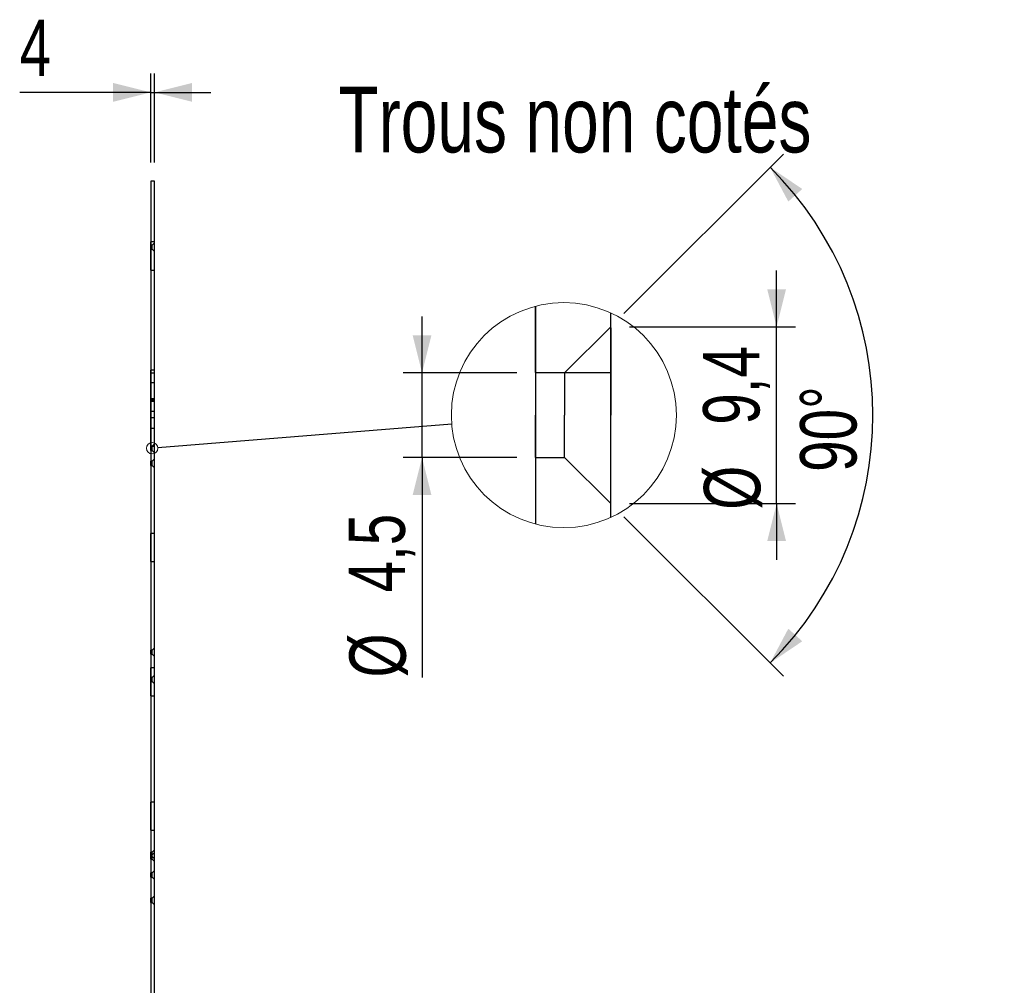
# Model space of a CAD drawing. Header units: millimetres. Extents: x 0 to 841, y 0 to 594.
# Tile 49 of 56: x 602 to 654, y 144 to 196. Entities that reach past the tile are written whole.
import ezdxf

# ---------------------------------------------------------------- set-up
doc = ezdxf.new("R2010")
doc.units = ezdxf.units.MM
doc.layers.add('COTES', color=1, linetype='Continuous')
doc.layers.add('NOTES', color=6, linetype='Continuous')
doc.layers.add('TRAIT-FORT', color=4, linetype='Continuous', lineweight=25)
doc.styles.add('SLDTEXTSTYLE0', font='TXT', dxfattribs={"width": 0.75})
doc.dimstyles.new('SLDDIMSTYLE5', dxfattribs={"dimtxt": 3, "dimasz": 2, "dimexe": 0, "dimexo": 0.0625, "dimgap": 0.75, "dimtad": 1, "dimdec": 0, "dimlfac": 20, "dimrnd": 1e-09, "dimzin": 12, "dimdsep": 46, "dimtxsty": 'SLDTEXTSTYLE0', "dimsah": 1, "dimcen": 0.09, "dimadec": 0, "dimazin": 3, "dimtfac": 1, "dimtdec": 0, "dimtmove": 0, "dimatfit": 0, "dimfxl": 1, "dimfrac": 2, "dimtolj": 1, "dimtzin": 12, "dimarcsym": 0})
doc.dimstyles.new('SLDDIMSTYLE6', dxfattribs={"dimtxt": 0.18, "dimasz": 2, "dimexe": 0, "dimexo": 0.0625, "dimgap": 0, "dimtad": 0, "dimtih": 1, "dimtoh": 1, "dimdec": 0, "dimrnd": 1e-09, "dimzin": 0, "dimdsep": 46, "dimtxsty": 'Standard', "dimblk1": 'NONE', "dimblk2": 'NONE', "dimsah": 1, "dimcen": 0.09, "dimadec": 0, "dimazin": 0, "dimtfac": 2, "dimtdec": 0, "dimtofl": 0, "dimtmove": 0, "dimatfit": 3, "dimldrblk": 'NONE', "dimfxl": 1, "dimfrac": 2, "dimtolj": 1, "dimtzin": 0, "dimarcsym": 0})
doc.dimstyles.new('SLDDIMSTYLE7', dxfattribs={"dimtxt": 3, "dimasz": 2, "dimexe": 0, "dimexo": 0.0625, "dimgap": 0.75, "dimtad": 1, "dimdec": 1, "dimrnd": 1e-09, "dimzin": 12, "dimdsep": 46, "dimtxsty": 'SLDTEXTSTYLE0', "dimsah": 1, "dimcen": 0.09, "dimadec": 0, "dimazin": 3, "dimtfac": 1, "dimtdec": 1, "dimtmove": 0, "dimatfit": 0, "dimfxl": 1, "dimfrac": 2, "dimtolj": 1, "dimtzin": 12, "dimarcsym": 0})
doc.dimstyles.new('SLDDIMSTYLE8', dxfattribs={"dimtxt": 3, "dimasz": 2, "dimexe": 0, "dimexo": 0.0625, "dimgap": 0.75, "dimtad": 1, "dimdec": 4, "dimzin": 12, "dimdsep": 46, "dimtxsty": 'SLDTEXTSTYLE0', "dimsah": 1, "dimcen": 0.09, "dimazin": 3, "dimtfac": 1, "dimtofl": 0, "dimtmove": 0, "dimatfit": 3, "dimfxl": 1, "dimfrac": 2, "dimtolj": 1, "dimtzin": 12, "dimarcsym": 0})

# ---------------------------------------------------------------- blocks, each defined once
blk = doc.blocks.new('_D_354')
at = {"layer": 'COTES', "color": 1, "transparency": 16777216}
for p, q in [((608.864, 188.104), (608.864, 192.835)), ((609.064, 188.104), (609.064, 192.835)), ((608.864, 191.835), (601.892, 191.835)), ((608.864, 191.835), (609.064, 191.835)), ((609.064, 191.835), (612.064, 191.835))]:
    blk.add_line(p, q, dxfattribs=at)
for points in [[(608.864, 191.835), (606.864, 192.335), (606.864, 191.335)], [(609.064, 191.835), (611.064, 191.335), (611.064, 192.335)]]:
    blk.add_solid(points, dxfattribs=at)
at = {"layer": 'COTES', "color": 1, "transparency": 16777216, "insert": (601.892, 195.702), "char_height": 3, "attachment_point": 1, "style": 'SLDTEXTSTYLE0'}
blk.add_mtext('4', dxfattribs=at)
blk = doc.blocks.new('_NONE')
blk = doc.blocks.new('_D_355')
at = {"layer": 'COTES', "color": 1, "transparency": 16777216}
for p, q in [((623.298, 176.916), (623.298, 179.916)), ((628.335, 176.916), (622.298, 176.916)), ((623.298, 172.416), (623.298, 176.916)), ((628.335, 172.416), (622.298, 172.416)), ((623.298, 172.416), (623.298, 160.711))]:
    blk.add_line(p, q, dxfattribs=at)
for points in [[(623.298, 176.916), (623.798, 178.916), (622.798, 178.916)], [(623.298, 172.416), (622.798, 170.416), (623.798, 170.416)]]:
    blk.add_solid(points, dxfattribs=at)
at = {"layer": 'COTES', "color": 1, "transparency": 16777216, "char_height": 3, "attachment_point": 1, "rotation": 90, "style": 'SLDTEXTSTYLE0'}
for s, insert in [('4,5', (619.385, 165.235)), ('%%c', (619.431, 160.711))]:
    blk.add_mtext(s, dxfattribs=dict(at, insert=insert))
blk = doc.blocks.new('_D_356')
at = {"layer": 'COTES', "color": 1, "transparency": 16777216}
for p, q in [((642.161, 179.366), (642.161, 182.366)), ((634.335, 179.366), (643.161, 179.366)), ((642.161, 169.966), (642.161, 179.366)), ((634.335, 169.966), (643.161, 169.966)), ((642.161, 169.966), (642.161, 166.966))]:
    blk.add_line(p, q, dxfattribs=at)
for points in [[(642.161, 179.366), (642.661, 181.366), (641.661, 181.366)], [(642.161, 169.966), (641.661, 167.966), (642.661, 167.966)]]:
    blk.add_solid(points, dxfattribs=at)
at = {"layer": 'COTES', "color": 1, "transparency": 16777216, "char_height": 3, "attachment_point": 1, "rotation": 90, "style": 'SLDTEXTSTYLE0'}
for s, insert in [('9,4', (638.248, 174.157)), ('%%c', (638.294, 169.633))]:
    blk.add_mtext(s, dxfattribs=dict(at, insert=insert))
blk = doc.blocks.new('_D_357')
at = {"layer": 'COTES', "color": 1, "transparency": 16777216}
for p, q in [((634.042, 180.073), (642.526, 188.557)), ((634.042, 169.259), (642.526, 160.775))]:
    blk.add_line(p, q, dxfattribs=at)
blk.add_arc((628.635, 174.666), 18.645, 315, 45, dxfattribs=at)
for points in [[(641.818, 187.85), (642.783, 186.028), (643.527, 186.696)], [(641.818, 161.482), (643.527, 162.635), (642.783, 163.304)]]:
    blk.add_solid(points, dxfattribs=at)
at = {"layer": 'COTES', "color": 1, "transparency": 16777216, "insert": (643.412, 171.649), "char_height": 3, "attachment_point": 1, "rotation": 90, "style": 'SLDTEXTSTYLE0'}
blk.add_mtext('90°', dxfattribs=at)

msp = doc.modelspace()

# ---------------------------------------------------------------- linework, layer by layer
at = {"color": 7, "linetype": 'Continuous', "lineweight": 18}
for centre, radius in [((630.84154, 174.6657), 5.98543), ((608.9391, 172.90392), 0.29927)]:
    msp.add_circle(centre, radius, dxfattribs=at)
at = {"layer": 'TRAIT-FORT', "color": 4, "linetype": 'Continuous', "lineweight": 25}
for p, q in [((608.86375, 187.10392), (608.86375, 40.60392)), ((609.06375, 187.10392), (608.86375, 187.10392)), ((609.06375, 40.60392), (609.06375, 187.10392)), ((609.06375, 183.88026), (608.86375, 183.88026)), ((609.06375, 183.88026), (608.86375, 183.88026)), ((609.06375, 183.88026), (608.86375, 183.88026)), ((609.06375, 183.88026), (608.86375, 183.88026)), ((608.86375, 182.38081), (608.86375, 183.87971)), ((608.86375, 182.38081), (608.86375, 183.87971)), ((608.86375, 182.38081), (608.86375, 183.87971)), ((608.86375, 182.38081), (608.86375, 183.87971)), ((609.06375, 182.38081), (609.06375, 183.87971)), ((609.06375, 182.38081), (609.06375, 183.87971)), ((609.06375, 182.38081), (609.06375, 183.87971)), ((609.06375, 182.38081), (609.06375, 183.87971)), ((608.94125, 183.71642), (608.86375, 183.71642)), ((608.94125, 183.71642), (608.86375, 183.71642)), ((608.94125, 183.71642), (608.86375, 183.71642)), ((608.94125, 183.71642), (608.86375, 183.71642)), ((608.94125, 183.71642), (608.86375, 183.71642)), ((608.94125, 183.71642), (608.86375, 183.71642)), ((608.94125, 183.71642), (608.86375, 183.71642)), ((608.94125, 183.71642), (608.86375, 183.71642)), ((608.94125, 183.71642), (608.86375, 183.71642)), ((608.94125, 183.71642), (608.86375, 183.71642)), ((608.94125, 183.71642), (608.86375, 183.71642)), ((608.94125, 183.71642), (608.86375, 183.71642)), ((608.94125, 183.71642), (608.86375, 183.71642)), ((608.94125, 183.71642), (608.86375, 183.71642)), ((608.94125, 183.71642), (608.86375, 183.71642)), ((608.94125, 183.71642), (608.86375, 183.71642)), ((608.94125, 183.71642), (608.86375, 183.71642)), ((608.94125, 183.71642), (608.86375, 183.71642)), ((608.94125, 183.71642), (608.86375, 183.71642)), ((608.94125, 183.71642), (608.86375, 183.71642)), ((608.94125, 183.71642), (608.86375, 183.71642)), ((608.94125, 183.71642), (608.86375, 183.71642)), ((608.94125, 183.71642), (608.86375, 183.71642)), ((608.94125, 183.71642), (608.86375, 183.71642)), ((608.94125, 183.71642), (608.86375, 183.71642)), ((608.94125, 183.71642), (608.86375, 183.71642)), ((608.94125, 183.71642), (608.86375, 183.71642)), ((608.94125, 183.71642), (608.86375, 183.71642)), ((608.94125, 183.71642), (608.86375, 183.71642)), ((608.94125, 183.71642), (608.86375, 183.71642)), ((608.94125, 183.71642), (608.86375, 183.71642)), ((608.86375, 183.49142), (608.86375, 183.71642)), ((608.86375, 183.49142), (608.86375, 183.71642)), ((608.86375, 183.49142), (608.86375, 183.71642)), ((608.86375, 183.49142), (608.86375, 183.71642)), ((608.86375, 183.49142), (608.86375, 183.71642)), ((608.86375, 183.49142), (608.86375, 183.71642)), ((608.86375, 183.49142), (608.86375, 183.71642)), ((608.86375, 183.49142), (608.86375, 183.71642)), ((608.86375, 183.49142), (608.86375, 183.71642)), ((608.86375, 183.49142), (608.86375, 183.71642)), ((608.86375, 183.49142), (608.86375, 183.71642)), ((608.86375, 183.49142), (608.86375, 183.71642)), ((608.86375, 183.49142), (608.86375, 183.71642)), ((608.86375, 183.49142), (608.86375, 183.71642)), ((608.86375, 183.49142), (608.86375, 183.71642)), ((608.86375, 183.49142), (608.86375, 183.71642)), ((608.86375, 183.49142), (608.86375, 183.71642)), ((608.86375, 183.49142), (608.86375, 183.71642)), ((608.86375, 183.49142), (608.86375, 183.71642)), ((608.86375, 183.49142), (608.86375, 183.71642)), ((608.86375, 183.49142), (608.86375, 183.71642)), ((608.86375, 183.49142), (608.86375, 183.71642)), ((608.86375, 183.49142), (608.86375, 183.71642)), ((608.86375, 183.49142), (608.86375, 183.71642)), ((608.86375, 183.49142), (608.86375, 183.71642)), ((608.86375, 183.49142), (608.86375, 183.71642)), ((608.86375, 183.49142), (608.86375, 183.71642)), ((608.86375, 183.49142), (608.86375, 183.71642)), ((608.86375, 183.49142), (608.86375, 183.71642)), ((608.86375, 183.49142), (608.86375, 183.71642)), ((608.86375, 183.49142), (608.86375, 183.71642)), ((608.86375, 183.49142), (608.94125, 183.49142)), ((608.86375, 183.49142), (608.94125, 183.49142)), ((608.86375, 183.49142), (608.94125, 183.49142)), ((608.86375, 183.49142), (608.94125, 183.49142)), ((608.86375, 183.49142), (608.94125, 183.49142)), ((608.86375, 183.49142), (608.94125, 183.49142)), ((608.86375, 183.49142), (608.94125, 183.49142)), ((608.86375, 183.49142), (608.94125, 183.49142)), ((608.86375, 183.49142), (608.94125, 183.49142)), ((608.86375, 183.49142), (608.94125, 183.49142)), ((608.86375, 183.49142), (608.94125, 183.49142)), ((608.86375, 183.49142), (608.94125, 183.49142)), ((608.86375, 183.49142), (608.94125, 183.49142)), ((608.86375, 183.49142), (608.94125, 183.49142)), ((608.86375, 183.49142), (608.94125, 183.49142)), ((608.86375, 183.49142), (608.94125, 183.49142)), ((608.86375, 183.49142), (608.94125, 183.49142)), ((608.86375, 183.49142), (608.94125, 183.49142)), ((608.86375, 183.49142), (608.94125, 183.49142)), ((608.86375, 183.49142), (608.94125, 183.49142)), ((608.86375, 183.49142), (608.94125, 183.49142)), ((608.86375, 183.49142), (608.94125, 183.49142)), ((608.86375, 183.49142), (608.94125, 183.49142)), ((608.86375, 183.49142), (608.94125, 183.49142)), ((608.86375, 183.49142), (608.94125, 183.49142)), ((608.86375, 183.49142), (608.94125, 183.49142)), ((608.86375, 183.49142), (608.94125, 183.49142)), ((608.86375, 183.49142), (608.94125, 183.49142)), ((608.86375, 183.49142), (608.94125, 183.49142)), ((608.86375, 183.49142), (608.94125, 183.49142)), ((608.86375, 183.49142), (608.94125, 183.49142)), ((609.06375, 183.83892), (608.94125, 183.71642)), ((609.06375, 183.83892), (608.94125, 183.71642)), ((609.06375, 183.83892), (608.94125, 183.71642)), ((609.06375, 183.83892), (608.94125, 183.71642)), ((609.06375, 183.83892), (608.94125, 183.71642)), ((609.06375, 183.83892), (608.94125, 183.71642)), ((609.06375, 183.83892), (608.94125, 183.71642)), ((609.06375, 183.83892), (608.94125, 183.71642)), ((609.06375, 183.83892), (608.94125, 183.71642)), ((609.06375, 183.83892), (608.94125, 183.71642)), ((609.06375, 183.83892), (608.94125, 183.71642)), ((609.06375, 183.83892), (608.94125, 183.71642)), ((609.06375, 183.83892), (608.94125, 183.71642)), ((609.06375, 183.83892), (608.94125, 183.71642)), ((609.06375, 183.83892), (608.94125, 183.71642)), ((609.06375, 183.83892), (608.94125, 183.71642)), ((609.06375, 183.83892), (608.94125, 183.71642)), ((609.06375, 183.83892), (608.94125, 183.71642)), ((609.06375, 183.83892), (608.94125, 183.71642)), ((609.06375, 183.83892), (608.94125, 183.71642)), ((609.06375, 183.83892), (608.94125, 183.71642)), ((609.06375, 183.83892), (608.94125, 183.71642)), ((609.06375, 183.83892), (608.94125, 183.71642)), ((609.06375, 183.83892), (608.94125, 183.71642)), ((609.06375, 183.83892), (608.94125, 183.71642)), ((609.06375, 183.83892), (608.94125, 183.71642)), ((609.06375, 183.83892), (608.94125, 183.71642)), ((609.06375, 183.83892), (608.94125, 183.71642)), ((609.06375, 183.83892), (608.94125, 183.71642)), ((609.06375, 183.83892), (608.94125, 183.71642)), ((609.06375, 183.83892), (608.94125, 183.71642)), ((608.94125, 183.49142), (608.94125, 183.71642)), ((608.94125, 183.49142), (608.94125, 183.71642)), ((608.94125, 183.49142), (608.94125, 183.71642)), ((608.94125, 183.49142), (608.94125, 183.71642)), ((608.94125, 183.49142), (608.94125, 183.71642)), ((608.94125, 183.49142), (608.94125, 183.71642)), ((608.94125, 183.49142), (608.94125, 183.71642)), ((608.94125, 183.49142), (608.94125, 183.71642)), ((608.94125, 183.49142), (608.94125, 183.71642)), ((608.94125, 183.49142), (608.94125, 183.71642)), ((608.94125, 183.49142), (608.94125, 183.71642)), ((608.94125, 183.49142), (608.94125, 183.71642)), ((608.94125, 183.49142), (608.94125, 183.71642)), ((608.94125, 183.49142), (608.94125, 183.71642)), ((608.94125, 183.49142), (608.94125, 183.71642)), ((608.94125, 183.49142), (608.94125, 183.71642)), ((608.94125, 183.49142), (608.94125, 183.71642)), ((608.94125, 183.49142), (608.94125, 183.71642)), ((608.94125, 183.49142), (608.94125, 183.71642)), ((608.94125, 183.49142), (608.94125, 183.71642)), ((608.94125, 183.49142), (608.94125, 183.71642)), ((608.94125, 183.49142), (608.94125, 183.71642)), ((608.94125, 183.49142), (608.94125, 183.71642)), ((608.94125, 183.49142), (608.94125, 183.71642)), ((608.94125, 183.49142), (608.94125, 183.71642)), ((608.94125, 183.49142), (608.94125, 183.71642)), ((608.94125, 183.49142), (608.94125, 183.71642)), ((608.94125, 183.49142), (608.94125, 183.71642)), ((608.94125, 183.49142), (608.94125, 183.71642)), ((608.94125, 183.49142), (608.94125, 183.71642)), ((608.94125, 183.49142), (608.94125, 183.71642)), ((608.94125, 183.49142), (609.06375, 183.36892)), ((608.94125, 183.49142), (609.06375, 183.36892)), ((608.94125, 183.49142), (609.06375, 183.36892)), ((608.94125, 183.49142), (609.06375, 183.36892)), ((608.94125, 183.49142), (609.06375, 183.36892)), ((608.94125, 183.49142), (609.06375, 183.36892)), ((608.94125, 183.49142), (609.06375, 183.36892)), ((608.94125, 183.49142), (609.06375, 183.36892)), ((608.94125, 183.49142), (609.06375, 183.36892)), ((608.94125, 183.49142), (609.06375, 183.36892)), ((608.94125, 183.49142), (609.06375, 183.36892)), ((608.94125, 183.49142), (609.06375, 183.36892)), ((608.94125, 183.49142), (609.06375, 183.36892)), ((608.94125, 183.49142), (609.06375, 183.36892)), ((608.94125, 183.49142), (609.06375, 183.36892)), ((608.94125, 183.49142), (609.06375, 183.36892)), ((608.94125, 183.49142), (609.06375, 183.36892)), ((608.94125, 183.49142), (609.06375, 183.36892)), ((608.94125, 183.49142), (609.06375, 183.36892)), ((608.94125, 183.49142), (609.06375, 183.36892)), ((608.94125, 183.49142), (609.06375, 183.36892)), ((608.94125, 183.49142), (609.06375, 183.36892)), ((608.94125, 183.49142), (609.06375, 183.36892)), ((608.94125, 183.49142), (609.06375, 183.36892)), ((608.94125, 183.49142), (609.06375, 183.36892)), ((608.94125, 183.49142), (609.06375, 183.36892)), ((608.94125, 183.49142), (609.06375, 183.36892)), ((608.94125, 183.49142), (609.06375, 183.36892)), ((608.94125, 183.49142), (609.06375, 183.36892)), ((608.94125, 183.49142), (609.06375, 183.36892)), ((608.94125, 183.49142), (609.06375, 183.36892)), ((609.06375, 183.37131), (609.06375, 183.83652)), ((609.06375, 183.37131), (609.06375, 183.83652)), ((609.06375, 183.37131), (609.06375, 183.83652)), ((609.06375, 183.37131), (609.06375, 183.83652)), ((609.06375, 183.37131), (609.06375, 183.83652)), ((609.06375, 183.37131), (609.06375, 183.83652)), ((609.06375, 183.37131), (609.06375, 183.83652)), ((609.06375, 183.37131), (609.06375, 183.83652)), ((609.06375, 183.37131), (609.06375, 183.83652)), ((609.06375, 183.37131), (609.06375, 183.83652)), ((609.06375, 183.37131), (609.06375, 183.83652)), ((609.06375, 183.37131), (609.06375, 183.83652)), ((609.06375, 183.37131), (609.06375, 183.83652)), ((609.06375, 183.37131), (609.06375, 183.83652)), ((609.06375, 183.37131), (609.06375, 183.83652)), ((609.06375, 183.37131), (609.06375, 183.83652)), ((609.06375, 183.37131), (609.06375, 183.83652)), ((609.06375, 183.37131), (609.06375, 183.83652)), ((609.06375, 183.37131), (609.06375, 183.83652)), ((609.06375, 183.37131), (609.06375, 183.83652)), ((609.06375, 183.37131), (609.06375, 183.83652)), ((609.06375, 183.37131), (609.06375, 183.83652)), ((609.06375, 183.37131), (609.06375, 183.83652)), ((609.06375, 183.37131), (609.06375, 183.83652)), ((609.06375, 183.37131), (609.06375, 183.83652)), ((609.06375, 183.37131), (609.06375, 183.83652)), ((609.06375, 183.37131), (609.06375, 183.83652)), ((609.06375, 183.37131), (609.06375, 183.83652)), ((609.06375, 183.37131), (609.06375, 183.83652)), ((609.06375, 183.37131), (609.06375, 183.83652)), ((609.06375, 183.37131), (609.06375, 183.83652)), ((608.86375, 182.38026), (609.06375, 182.38026)), ((608.86375, 182.38026), (609.06375, 182.38026)), ((608.86375, 182.38026), (609.06375, 182.38026)), ((608.86375, 182.38026), (609.06375, 182.38026)), ((629.33453, 180.45824), (629.33453, 168.87301)), ((629.33453, 176.9399), (629.33453, 180.45824)), ((633.33453, 169.22408), (633.33453, 180.10717)), ((633.33453, 176.9399), (633.33453, 180.10717)), ((633.33453, 179.36569), (630.88453, 176.9157)), ((633.33453, 179.36569), (630.88453, 176.9157)), ((633.33453, 179.31777), (633.33453, 174.66562)), ((609.06375, 177.05699), (608.86375, 177.05699)), ((608.86375, 175.55755), (608.86375, 177.05644)), ((609.06375, 176.90574), (608.86375, 176.90574)), ((608.86375, 175.4063), (608.86375, 176.90519)), ((609.06375, 175.55755), (609.06375, 177.05644)), ((609.06375, 175.4063), (609.06375, 176.90519)), ((629.33453, 176.92893), (633.33453, 176.92893)), ((630.88453, 176.9157), (629.33453, 176.9157)), ((630.88453, 176.9157), (629.33453, 176.9157)), ((629.33453, 176.9157), (629.33453, 174.66562)), ((630.88453, 176.9157), (630.88453, 174.66562)), ((609.06375, 176.38434), (608.86375, 176.38434)), ((608.86375, 174.88489), (608.86375, 176.38378)), ((609.06375, 174.88489), (609.06375, 176.38378)), ((608.86375, 175.55699), (609.06375, 175.55699)), ((609.06375, 175.46589), (608.86375, 175.46589)), ((608.86375, 173.96644), (608.86375, 175.46534)), ((608.86375, 175.40574), (609.06375, 175.40574)), ((609.06375, 173.96644), (609.06375, 175.46534)), ((608.86375, 174.88434), (609.06375, 174.88434)), ((609.06375, 174.51708), (608.86375, 174.51708)), ((608.86375, 173.01763), (608.86375, 174.51653)), ((609.06375, 173.01763), (609.06375, 174.51653)), ((629.33453, 172.41567), (629.33453, 174.66562)), ((630.88453, 172.41567), (630.88453, 174.66562)), ((633.33453, 170.01348), (633.33453, 174.66562)), ((608.86375, 173.96589), (609.06375, 173.96589)), ((608.86375, 173.01708), (609.06375, 173.01708)), ((608.94125, 173.01642), (608.86375, 173.01642)), ((608.94125, 173.01642), (608.86375, 173.01642)), ((608.86375, 172.79142), (608.86375, 173.01642)), ((608.86375, 172.79142), (608.86375, 173.01642)), ((609.06375, 173.13892), (608.94125, 173.01642)), ((609.06375, 173.13892), (608.94125, 173.01642)), ((608.94125, 172.79142), (608.94125, 173.01642)), ((608.94125, 172.79142), (608.94125, 173.01642)), ((609.06375, 172.67131), (609.06375, 173.13652)), ((609.06375, 172.67131), (609.06375, 173.13652)), ((608.86375, 172.79142), (608.94125, 172.79142)), ((608.86375, 172.79142), (608.94125, 172.79142)), ((608.94125, 172.79142), (609.06375, 172.66892)), ((608.94125, 172.79142), (609.06375, 172.66892)), ((629.33453, 172.41567), (630.88453, 172.41567)), ((629.33453, 172.41567), (630.88453, 172.41567)), ((630.88453, 172.41567), (633.33453, 169.96568)), ((630.88453, 172.41567), (633.33453, 169.96568)), ((608.94125, 172.21642), (608.86375, 172.21642)), ((608.94125, 172.21642), (608.86375, 172.21642)), ((608.94125, 172.21642), (608.86375, 172.21642)), ((608.94125, 172.21642), (608.86375, 172.21642)), ((608.94125, 172.21642), (608.86375, 172.21642)), ((608.94125, 172.21642), (608.86375, 172.21642)), ((608.94125, 172.21642), (608.86375, 172.21642)), ((608.94125, 172.21642), (608.86375, 172.21642)), ((608.94125, 172.21642), (608.86375, 172.21642)), ((608.94125, 172.21642), (608.86375, 172.21642)), ((608.86375, 171.99142), (608.86375, 172.21642)), ((608.86375, 171.99142), (608.86375, 172.21642)), ((608.86375, 171.99142), (608.86375, 172.21642)), ((608.86375, 171.99142), (608.86375, 172.21642)), ((608.86375, 171.99142), (608.86375, 172.21642)), ((608.86375, 171.99142), (608.86375, 172.21642)), ((608.86375, 171.99142), (608.86375, 172.21642)), ((608.86375, 171.99142), (608.86375, 172.21642)), ((608.86375, 171.99142), (608.86375, 172.21642)), ((608.86375, 171.99142), (608.86375, 172.21642)), ((608.86375, 171.99142), (608.94125, 171.99142)), ((608.86375, 171.99142), (608.94125, 171.99142)), ((608.86375, 171.99142), (608.94125, 171.99142)), ((608.86375, 171.99142), (608.94125, 171.99142)), ((608.86375, 171.99142), (608.94125, 171.99142)), ((608.86375, 171.99142), (608.94125, 171.99142)), ((608.86375, 171.99142), (608.94125, 171.99142)), ((608.86375, 171.99142), (608.94125, 171.99142)), ((608.86375, 171.99142), (608.94125, 171.99142)), ((608.86375, 171.99142), (608.94125, 171.99142)), ((609.06375, 172.33892), (608.94125, 172.21642)), ((609.06375, 172.33892), (608.94125, 172.21642)), ((609.06375, 172.33892), (608.94125, 172.21642)), ((609.06375, 172.33892), (608.94125, 172.21642)), ((609.06375, 172.33892), (608.94125, 172.21642)), ((609.06375, 172.33892), (608.94125, 172.21642)), ((609.06375, 172.33892), (608.94125, 172.21642)), ((609.06375, 172.33892), (608.94125, 172.21642)), ((609.06375, 172.33892), (608.94125, 172.21642)), ((609.06375, 172.33892), (608.94125, 172.21642)), ((608.94125, 171.99142), (608.94125, 172.21642)), ((608.94125, 171.99142), (608.94125, 172.21642)), ((608.94125, 171.99142), (608.94125, 172.21642)), ((608.94125, 171.99142), (608.94125, 172.21642)), ((608.94125, 171.99142), (608.94125, 172.21642)), ((608.94125, 171.99142), (608.94125, 172.21642)), ((608.94125, 171.99142), (608.94125, 172.21642)), ((608.94125, 171.99142), (608.94125, 172.21642)), ((608.94125, 171.99142), (608.94125, 172.21642)), ((608.94125, 171.99142), (608.94125, 172.21642)), ((608.94125, 171.99142), (609.06375, 171.86892)), ((608.94125, 171.99142), (609.06375, 171.86892)), ((608.94125, 171.99142), (609.06375, 171.86892)), ((608.94125, 171.99142), (609.06375, 171.86892)), ((608.94125, 171.99142), (609.06375, 171.86892)), ((608.94125, 171.99142), (609.06375, 171.86892)), ((608.94125, 171.99142), (609.06375, 171.86892)), ((608.94125, 171.99142), (609.06375, 171.86892)), ((608.94125, 171.99142), (609.06375, 171.86892)), ((608.94125, 171.99142), (609.06375, 171.86892)), ((609.06375, 171.87131), (609.06375, 172.33652)), ((609.06375, 171.87131), (609.06375, 172.33652)), ((609.06375, 171.87131), (609.06375, 172.33652)), ((609.06375, 171.87131), (609.06375, 172.33652)), ((609.06375, 171.87131), (609.06375, 172.33652)), ((609.06375, 171.87131), (609.06375, 172.33652)), ((609.06375, 171.87131), (609.06375, 172.33652)), ((609.06375, 171.87131), (609.06375, 172.33652)), ((609.06375, 171.87131), (609.06375, 172.33652)), ((609.06375, 171.87131), (609.06375, 172.33652)), ((609.06375, 168.37174), (608.86375, 168.37174)), ((609.06375, 168.37174), (608.86375, 168.37174)), ((608.86375, 166.87229), (608.86375, 168.37119)), ((608.86375, 166.87229), (608.86375, 168.37119)), ((609.06375, 166.87229), (609.06375, 168.37119)), ((609.06375, 166.87229), (609.06375, 168.37119)), ((608.86375, 166.87174), (609.06375, 166.87174)), ((608.86375, 166.87174), (609.06375, 166.87174)), ((608.94125, 162.16642), (608.86375, 162.16642)), ((608.94125, 162.16642), (608.86375, 162.16642)), ((608.86375, 161.94142), (608.86375, 162.16642)), ((608.86375, 161.94142), (608.86375, 162.16642)), ((608.86375, 161.94142), (608.94125, 161.94142)), ((608.86375, 161.94142), (608.94125, 161.94142)), ((609.06375, 162.28892), (608.94125, 162.16642)), ((609.06375, 162.28892), (608.94125, 162.16642)), ((608.94125, 161.94142), (608.94125, 162.16642)), ((608.94125, 161.94142), (608.94125, 162.16642)), ((608.94125, 161.94142), (609.06375, 161.81892)), ((608.94125, 161.94142), (609.06375, 161.81892)), ((609.06375, 161.82131), (609.06375, 162.28652)), ((609.06375, 161.82131), (609.06375, 162.28652)), ((609.06375, 161.2295), (608.86375, 161.2295)), ((609.06375, 161.2295), (608.86375, 161.2295)), ((609.06375, 161.2295), (608.86375, 161.2295)), ((609.06375, 161.2295), (608.86375, 161.2295)), ((609.06375, 161.2295), (608.86375, 161.2295)), ((609.06375, 161.2295), (608.86375, 161.2295)), ((609.06375, 161.2295), (608.86375, 161.2295)), ((609.06375, 161.2295), (608.86375, 161.2295)), ((608.86375, 159.73005), (608.86375, 161.22895)), ((608.86375, 159.73005), (608.86375, 161.22895)), ((608.86375, 159.73005), (608.86375, 161.22895)), ((608.86375, 159.73005), (608.86375, 161.22895)), ((608.86375, 159.73005), (608.86375, 161.22895)), ((608.86375, 159.73005), (608.86375, 161.22895)), ((608.86375, 159.73005), (608.86375, 161.22895)), ((608.86375, 159.73005), (608.86375, 161.22895)), ((609.06375, 160.83892), (608.94125, 160.71642)), ((609.06375, 160.83892), (608.94125, 160.71642)), ((609.06375, 160.83892), (608.94125, 160.71642)), ((609.06375, 160.83892), (608.94125, 160.71642)), ((609.06375, 160.83892), (608.94125, 160.71642)), ((609.06375, 160.83892), (608.94125, 160.71642)), ((609.06375, 160.83892), (608.94125, 160.71642)), ((609.06375, 160.83892), (608.94125, 160.71642)), ((609.06375, 160.83892), (608.94125, 160.71642)), ((609.06375, 160.83892), (608.94125, 160.71642)), ((609.06375, 160.83892), (608.94125, 160.71642)), ((609.06375, 160.83892), (608.94125, 160.71642)), ((609.06375, 160.83892), (608.94125, 160.71642)), ((609.06375, 160.83892), (608.94125, 160.71642)), ((609.06375, 160.83892), (608.94125, 160.71642)), ((609.06375, 160.83892), (608.94125, 160.71642)), ((609.06375, 160.83892), (608.94125, 160.71642)), ((609.06375, 160.83892), (608.94125, 160.71642)), ((609.06375, 160.83892), (608.94125, 160.71642)), ((609.06375, 160.83892), (608.94125, 160.71642)), ((609.06375, 160.83892), (608.94125, 160.71642)), ((609.06375, 160.83892), (608.94125, 160.71642)), ((609.06375, 159.73005), (609.06375, 161.22895)), ((609.06375, 159.73005), (609.06375, 161.22895)), ((609.06375, 159.73005), (609.06375, 161.22895)), ((609.06375, 159.73005), (609.06375, 161.22895)), ((609.06375, 159.73005), (609.06375, 161.22895)), ((609.06375, 159.73005), (609.06375, 161.22895)), ((609.06375, 159.73005), (609.06375, 161.22895)), ((609.06375, 159.73005), (609.06375, 161.22895)), ((609.06375, 160.37131), (609.06375, 160.83652)), ((609.06375, 160.37131), (609.06375, 160.83652)), ((609.06375, 160.37131), (609.06375, 160.83652)), ((609.06375, 160.37131), (609.06375, 160.83652)), ((609.06375, 160.37131), (609.06375, 160.83652)), ((609.06375, 160.37131), (609.06375, 160.83652)), ((609.06375, 160.37131), (609.06375, 160.83652)), ((609.06375, 160.37131), (609.06375, 160.83652)), ((609.06375, 160.37131), (609.06375, 160.83652)), ((609.06375, 160.37131), (609.06375, 160.83652)), ((609.06375, 160.37131), (609.06375, 160.83652)), ((609.06375, 160.37131), (609.06375, 160.83652)), ((609.06375, 160.37131), (609.06375, 160.83652)), ((609.06375, 160.37131), (609.06375, 160.83652)), ((609.06375, 160.37131), (609.06375, 160.83652)), ((609.06375, 160.37131), (609.06375, 160.83652)), ((609.06375, 160.37131), (609.06375, 160.83652)), ((609.06375, 160.37131), (609.06375, 160.83652)), ((609.06375, 160.37131), (609.06375, 160.83652)), ((609.06375, 160.37131), (609.06375, 160.83652)), ((609.06375, 160.37131), (609.06375, 160.83652)), ((609.06375, 160.37131), (609.06375, 160.83652)), ((608.94125, 160.71642), (608.86375, 160.71642)), ((608.94125, 160.71642), (608.86375, 160.71642)), ((608.94125, 160.71642), (608.86375, 160.71642)), ((608.94125, 160.71642), (608.86375, 160.71642)), ((608.94125, 160.71642), (608.86375, 160.71642)), ((608.94125, 160.71642), (608.86375, 160.71642)), ((608.94125, 160.71642), (608.86375, 160.71642)), ((608.94125, 160.71642), (608.86375, 160.71642)), ((608.94125, 160.71642), (608.86375, 160.71642)), ((608.94125, 160.71642), (608.86375, 160.71642)), ((608.94125, 160.71642), (608.86375, 160.71642)), ((608.94125, 160.71642), (608.86375, 160.71642)), ((608.94125, 160.71642), (608.86375, 160.71642)), ((608.94125, 160.71642), (608.86375, 160.71642)), ((608.94125, 160.71642), (608.86375, 160.71642)), ((608.94125, 160.71642), (608.86375, 160.71642)), ((608.94125, 160.71642), (608.86375, 160.71642)), ((608.94125, 160.71642), (608.86375, 160.71642)), ((608.94125, 160.71642), (608.86375, 160.71642)), ((608.94125, 160.71642), (608.86375, 160.71642)), ((608.94125, 160.71642), (608.86375, 160.71642)), ((608.94125, 160.71642), (608.86375, 160.71642)), ((608.86375, 160.49142), (608.86375, 160.71642)), ((608.86375, 160.49142), (608.86375, 160.71642)), ((608.86375, 160.49142), (608.86375, 160.71642)), ((608.86375, 160.49142), (608.86375, 160.71642)), ((608.86375, 160.49142), (608.86375, 160.71642)), ((608.86375, 160.49142), (608.86375, 160.71642)), ((608.86375, 160.49142), (608.86375, 160.71642)), ((608.86375, 160.49142), (608.86375, 160.71642)), ((608.86375, 160.49142), (608.86375, 160.71642)), ((608.86375, 160.49142), (608.86375, 160.71642)), ((608.86375, 160.49142), (608.86375, 160.71642)), ((608.86375, 160.49142), (608.86375, 160.71642)), ((608.86375, 160.49142), (608.86375, 160.71642)), ((608.86375, 160.49142), (608.86375, 160.71642)), ((608.86375, 160.49142), (608.86375, 160.71642)), ((608.86375, 160.49142), (608.86375, 160.71642)), ((608.86375, 160.49142), (608.86375, 160.71642)), ((608.86375, 160.49142), (608.86375, 160.71642)), ((608.86375, 160.49142), (608.86375, 160.71642)), ((608.86375, 160.49142), (608.86375, 160.71642)), ((608.86375, 160.49142), (608.86375, 160.71642)), ((608.86375, 160.49142), (608.86375, 160.71642)), ((608.86375, 160.49142), (608.94125, 160.49142)), ((608.86375, 160.49142), (608.94125, 160.49142)), ((608.86375, 160.49142), (608.94125, 160.49142)), ((608.86375, 160.49142), (608.94125, 160.49142)), ((608.86375, 160.49142), (608.94125, 160.49142)), ((608.86375, 160.49142), (608.94125, 160.49142)), ((608.86375, 160.49142), (608.94125, 160.49142)), ((608.86375, 160.49142), (608.94125, 160.49142)), ((608.86375, 160.49142), (608.94125, 160.49142)), ((608.86375, 160.49142), (608.94125, 160.49142)), ((608.86375, 160.49142), (608.94125, 160.49142)), ((608.86375, 160.49142), (608.94125, 160.49142)), ((608.86375, 160.49142), (608.94125, 160.49142)), ((608.86375, 160.49142), (608.94125, 160.49142)), ((608.86375, 160.49142), (608.94125, 160.49142)), ((608.86375, 160.49142), (608.94125, 160.49142)), ((608.86375, 160.49142), (608.94125, 160.49142)), ((608.86375, 160.49142), (608.94125, 160.49142)), ((608.86375, 160.49142), (608.94125, 160.49142)), ((608.86375, 160.49142), (608.94125, 160.49142)), ((608.86375, 160.49142), (608.94125, 160.49142)), ((608.86375, 160.49142), (608.94125, 160.49142)), ((608.94125, 160.49142), (608.94125, 160.71642)), ((608.94125, 160.49142), (608.94125, 160.71642)), ((608.94125, 160.49142), (608.94125, 160.71642)), ((608.94125, 160.49142), (608.94125, 160.71642)), ((608.94125, 160.49142), (608.94125, 160.71642)), ((608.94125, 160.49142), (608.94125, 160.71642)), ((608.94125, 160.49142), (608.94125, 160.71642)), ((608.94125, 160.49142), (608.94125, 160.71642)), ((608.94125, 160.49142), (608.94125, 160.71642)), ((608.94125, 160.49142), (608.94125, 160.71642)), ((608.94125, 160.49142), (608.94125, 160.71642)), ((608.94125, 160.49142), (608.94125, 160.71642)), ((608.94125, 160.49142), (608.94125, 160.71642)), ((608.94125, 160.49142), (608.94125, 160.71642)), ((608.94125, 160.49142), (608.94125, 160.71642)), ((608.94125, 160.49142), (608.94125, 160.71642)), ((608.94125, 160.49142), (608.94125, 160.71642)), ((608.94125, 160.49142), (608.94125, 160.71642)), ((608.94125, 160.49142), (608.94125, 160.71642)), ((608.94125, 160.49142), (608.94125, 160.71642)), ((608.94125, 160.49142), (608.94125, 160.71642)), ((608.94125, 160.49142), (608.94125, 160.71642)), ((608.94125, 160.49142), (609.06375, 160.36892)), ((608.94125, 160.49142), (609.06375, 160.36892)), ((608.94125, 160.49142), (609.06375, 160.36892)), ((608.94125, 160.49142), (609.06375, 160.36892)), ((608.94125, 160.49142), (609.06375, 160.36892)), ((608.94125, 160.49142), (609.06375, 160.36892)), ((608.94125, 160.49142), (609.06375, 160.36892)), ((608.94125, 160.49142), (609.06375, 160.36892)), ((608.94125, 160.49142), (609.06375, 160.36892)), ((608.94125, 160.49142), (609.06375, 160.36892)), ((608.94125, 160.49142), (609.06375, 160.36892)), ((608.94125, 160.49142), (609.06375, 160.36892)), ((608.94125, 160.49142), (609.06375, 160.36892)), ((608.94125, 160.49142), (609.06375, 160.36892)), ((608.94125, 160.49142), (609.06375, 160.36892)), ((608.94125, 160.49142), (609.06375, 160.36892)), ((608.94125, 160.49142), (609.06375, 160.36892)), ((608.94125, 160.49142), (609.06375, 160.36892)), ((608.94125, 160.49142), (609.06375, 160.36892)), ((608.94125, 160.49142), (609.06375, 160.36892)), ((608.94125, 160.49142), (609.06375, 160.36892)), ((608.94125, 160.49142), (609.06375, 160.36892)), ((608.86375, 159.7295), (609.06375, 159.7295)), ((608.86375, 159.7295), (609.06375, 159.7295)), ((608.86375, 159.7295), (609.06375, 159.7295)), ((608.86375, 159.7295), (609.06375, 159.7295)), ((608.86375, 159.7295), (609.06375, 159.7295)), ((608.86375, 159.7295), (609.06375, 159.7295)), ((608.86375, 159.7295), (609.06375, 159.7295)), ((608.86375, 159.7295), (609.06375, 159.7295)), ((609.06375, 154.08471), (608.86375, 154.08471)), ((609.06375, 154.08471), (608.86375, 154.08471)), ((608.86375, 152.58526), (608.86375, 154.08416)), ((608.86375, 152.58526), (608.86375, 154.08416)), ((609.06375, 152.58526), (609.06375, 154.08416)), ((609.06375, 152.58526), (609.06375, 154.08416)), ((608.86375, 152.58471), (609.06375, 152.58471)), ((608.86375, 152.58471), (609.06375, 152.58471)), ((608.94125, 151.41642), (608.86375, 151.41642)), ((608.94125, 151.41642), (608.86375, 151.41642)), ((608.86375, 151.19142), (608.86375, 151.41642)), ((608.86375, 151.19142), (608.86375, 151.41642)), ((609.06375, 151.53892), (608.94125, 151.41642)), ((609.06375, 151.53892), (608.94125, 151.41642)), ((608.94125, 151.19142), (608.94125, 151.41642)), ((608.94125, 151.19142), (608.94125, 151.41642)), ((609.06375, 151.07131), (609.06375, 151.53652)), ((609.06375, 151.07131), (609.06375, 151.53652)), ((608.94125, 151.26642), (608.86375, 151.26642)), ((608.94125, 151.26642), (608.86375, 151.26642)), ((608.86375, 151.04142), (608.86375, 151.26642)), ((608.86375, 151.04142), (608.86375, 151.26642)), ((608.86375, 151.19142), (608.94125, 151.19142)), ((608.86375, 151.19142), (608.94125, 151.19142)), ((608.86375, 151.04142), (608.94125, 151.04142)), ((608.86375, 151.04142), (608.94125, 151.04142)), ((609.06375, 151.38892), (608.94125, 151.26642)), ((609.06375, 151.38892), (608.94125, 151.26642)), ((608.94125, 151.04142), (608.94125, 151.26642)), ((608.94125, 151.04142), (608.94125, 151.26642)), ((608.94125, 151.19142), (609.06375, 151.06892)), ((608.94125, 151.19142), (609.06375, 151.06892)), ((608.94125, 151.04142), (609.06375, 150.91892)), ((608.94125, 151.04142), (609.06375, 150.91892)), ((609.06375, 150.92131), (609.06375, 151.38652)), ((609.06375, 150.92131), (609.06375, 151.38652)), ((609.06375, 150.43892), (608.94125, 150.31642)), ((609.06375, 150.43892), (608.94125, 150.31642)), ((609.06375, 150.43892), (608.94125, 150.31642)), ((609.06375, 150.43892), (608.94125, 150.31642)), ((609.06375, 149.97131), (609.06375, 150.43652)), ((609.06375, 149.97131), (609.06375, 150.43652)), ((609.06375, 149.97131), (609.06375, 150.43652)), ((609.06375, 149.97131), (609.06375, 150.43652)), ((608.94125, 150.31642), (608.86375, 150.31642)), ((608.94125, 150.31642), (608.86375, 150.31642)), ((608.94125, 150.31642), (608.86375, 150.31642)), ((608.94125, 150.31642), (608.86375, 150.31642)), ((608.86375, 150.09142), (608.86375, 150.31642)), ((608.86375, 150.09142), (608.86375, 150.31642)), ((608.86375, 150.09142), (608.86375, 150.31642)), ((608.86375, 150.09142), (608.86375, 150.31642)), ((608.86375, 150.09142), (608.94125, 150.09142)), ((608.86375, 150.09142), (608.94125, 150.09142)), ((608.86375, 150.09142), (608.94125, 150.09142)), ((608.86375, 150.09142), (608.94125, 150.09142)), ((608.94125, 150.09142), (608.94125, 150.31642)), ((608.94125, 150.09142), (608.94125, 150.31642)), ((608.94125, 150.09142), (608.94125, 150.31642)), ((608.94125, 150.09142), (608.94125, 150.31642)), ((608.94125, 150.09142), (609.06375, 149.96892)), ((608.94125, 150.09142), (609.06375, 149.96892)), ((608.94125, 150.09142), (609.06375, 149.96892)), ((608.94125, 150.09142), (609.06375, 149.96892)), ((608.94125, 148.96642), (608.86375, 148.96642)), ((608.94125, 148.96642), (608.86375, 148.96642)), ((608.94125, 148.96642), (608.86375, 148.96642)), ((608.94125, 148.96642), (608.86375, 148.96642)), ((608.86375, 148.74142), (608.86375, 148.96642)), ((608.86375, 148.74142), (608.86375, 148.96642)), ((608.86375, 148.74142), (608.86375, 148.96642)), ((608.86375, 148.74142), (608.86375, 148.96642)), ((609.06375, 149.08892), (608.94125, 148.96642)), ((609.06375, 149.08892), (608.94125, 148.96642)), ((609.06375, 149.08892), (608.94125, 148.96642)), ((609.06375, 149.08892), (608.94125, 148.96642)), ((608.94125, 148.74142), (608.94125, 148.96642)), ((608.94125, 148.74142), (608.94125, 148.96642)), ((608.94125, 148.74142), (608.94125, 148.96642)), ((608.94125, 148.74142), (608.94125, 148.96642)), ((609.06375, 148.62131), (609.06375, 149.08652)), ((609.06375, 148.62131), (609.06375, 149.08652)), ((609.06375, 148.62131), (609.06375, 149.08652)), ((609.06375, 148.62131), (609.06375, 149.08652)), ((608.86375, 148.74142), (608.94125, 148.74142)), ((608.86375, 148.74142), (608.94125, 148.74142)), ((608.86375, 148.74142), (608.94125, 148.74142)), ((608.86375, 148.74142), (608.94125, 148.74142)), ((608.94125, 148.74142), (609.06375, 148.61892)), ((608.94125, 148.74142), (609.06375, 148.61892)), ((608.94125, 148.74142), (609.06375, 148.61892)), ((608.94125, 148.74142), (609.06375, 148.61892))]:
    msp.add_line(p, q, dxfattribs=at)

# ---------------------------------------------------------------- texts
at = {"layer": 'NOTES', "color": 211, "insert": (618.84576, 192.14209), "char_height": 3.5, "attachment_point": 1, "style": 'SLDTEXTSTYLE0'}
msp.add_mtext('Trous non cotés', dxfattribs=at)

# ---------------------------------------------------------------- dimensions: what is measured, and where the dimension line sits
at = {"layer": 'COTES', "color": 1}
dim = msp.add_linear_dim(base=(609.06375, 191.83529), p1=(608.86375, 187.10392), p2=(609.06375, 187.10392), dimstyle='SLDDIMSTYLE5', dxfattribs=at)
dim.commit()
dim.dimension.update_dxf_attribs({"geometry": '_D_354', "text_midpoint": (602.99998, 191.83529), "dimtype": 160})
dim = msp.add_angular_dim_2l(base=(647.27939, 174.66564), line1=((633.33453, 179.36564), (630.88453, 176.91564)), line2=((630.88453, 172.41564), (633.33453, 169.96564)), dimstyle='SLDDIMSTYLE8', dxfattribs=at)
dim.commit()
dim.dimension.update_dxf_attribs({"geometry": '_D_357', "text_midpoint": (647.27939, 174.66564), "dimtype": 162})
for base, p1, p2, picture, middle in [((642.1614, 179.36564), (633.33453, 169.96564), (633.33453, 179.36564), '_D_356', (642.1614, 174.66564)), ((623.29786, 176.91564), (629.33453, 172.41564), (629.33453, 176.91564), '_D_355', (623.29786, 165.7437))]:
    dim = msp.add_linear_dim(base=base, p1=p1, p2=p2, angle=90, text='%%c<>', dimstyle='SLDDIMSTYLE7', dxfattribs=at)
    dim.commit()
    dim.dimension.update_dxf_attribs({"geometry": picture, "text_midpoint": middle, "dimtype": 160})

# ---------------------------------------------------------------- leaders
at = {"color": 7, "linetype": 'Continuous', "lineweight": 18, "has_arrowhead": 0}
msp.add_leader([(624.87533, 174.18575), (609.23741, 172.92791)], dimstyle='SLDDIMSTYLE6', dxfattribs=at)

doc.saveas('drawing.dxf')
